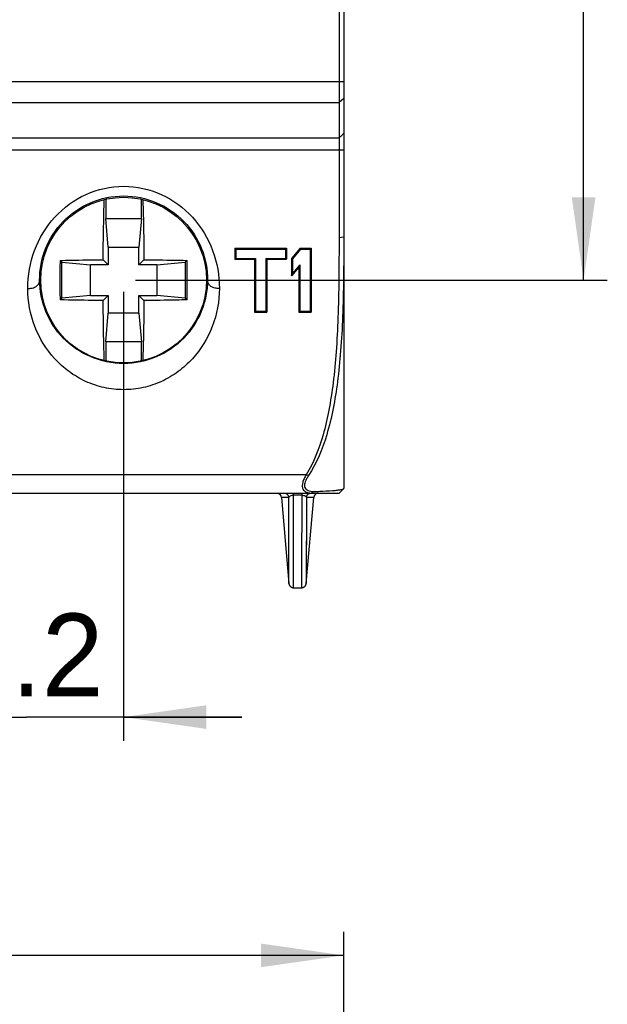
# Model space of a CAD drawing. Header units: millimetres. Extents: x 0 to 420, y 0 to 297.
# Tile 7 of 36: x 145 to 170, y 80 to 121. Entities that reach past the tile are written whole.
import ezdxf

# ---------------------------------------------------------------- set-up
doc = ezdxf.new("R2010")
doc.units = ezdxf.units.MM
doc.header["$LTSCALE"] = 23.1
doc.layers.get('0').update_dxf_attribs({"linetype": 'CONTINUOUS'})
doc.styles.add('TEXTSTYLE_5', font='trium.ttf')
doc.dimstyles.new('DIMSTYLE_3', dxfattribs={"dimtxt": 3.5, "dimasz": 3.5, "dimexe": 1, "dimexo": 0.5, "dimgap": 0.875, "dimtad": 1, "dimdec": 4, "dimdsep": 46, "dimtxsty": 'TEXTSTYLE_5', "dimblk": '_FILLED', "dimblk1": '_FILLED', "dimblk2": '_FILLED', "dimcen": 0.09, "dimadec": 4, "dimazin": 2, "dimtp": 0.15, "dimtm": 0.15, "dimtfac": 1, "dimtdec": 4, "dimtofl": 0, "dimtmove": 0, "dimatfit": 3, "dimldrblk": '_FILLED', "dimfxl": 1, "dimtolj": 1, "dimarcsym": 0})
doc.dimstyles.new('DIMSTYLE_5', dxfattribs={"dimtxt": 3.5, "dimasz": 3.5, "dimexe": 1, "dimexo": 0.5, "dimgap": 0.875, "dimtad": 1, "dimdec": 4, "dimdsep": 46, "dimtxsty": 'TEXTSTYLE_5', "dimblk": '_FILLED', "dimblk1": '_FILLED', "dimblk2": '_FILLED', "dimcen": 0.09, "dimadec": 4, "dimazin": 2, "dimtp": 0.1, "dimtm": 0.1, "dimtfac": 1, "dimtdec": 4, "dimtofl": 0, "dimtmove": 0, "dimatfit": 3, "dimldrblk": '_FILLED', "dimfxl": 1, "dimtolj": 1, "dimarcsym": 0})

# ---------------------------------------------------------------- blocks, each defined once
blk = doc.blocks.new('_FILLED')
at = {"color": 0, "linetype": 'BYBLOCK'}
blk.add_solid([(0, 0), (-1, 0.143), (-1, -0.143)], dxfattribs=at)
blk = doc.blocks.new('*D7')
at = {"color": 2, "linetype": 'CONTINUOUS'}
for p, q in [((135.036, 187.425), (169.77, 187.425)), ((168.77, 187.425), (168.77, 148.925)), ((168.77, 110.425), (168.77, 148.925)), ((149.84, 110.425), (169.77, 110.425))]:
    blk.add_line(p, q, dxfattribs=at)
at = {"color": 2, "linetype": 'CONTINUOUS', "xscale": 3.5, "yscale": 3.5, "zscale": 3.5}
for p, rotation in [((168.77, 187.425), 90), ((168.77, 110.425), 270)]:
    blk.add_blockref('_FILLED', p, dxfattribs=dict(at, rotation=rotation))
at = {"color": 2, "linetype": 'CONTINUOUS', "insert": (164.395, 148.925), "char_height": 3.5, "width": 5.36667, "attachment_point": 2, "rotation": 90, "line_spacing_factor": 0.9, "style": 'TEXTSTYLE_5'}
blk.add_mtext('77', dxfattribs=at)
blk = doc.blocks.new('*D8')
at = {"color": 2, "linetype": 'CONTINUOUS'}
for p, q in [((123.64, 71.585), (123.64, 82.887)), ((158.64, 71.585), (158.64, 82.887)), ((123.64, 81.887), (141.14, 81.887)), ((158.64, 81.887), (141.14, 81.887))]:
    blk.add_line(p, q, dxfattribs=at)
at = {"color": 2, "linetype": 'CONTINUOUS', "xscale": 3.5, "yscale": 3.5, "zscale": 3.5, "rotation": 180}
blk.add_blockref('_FILLED', (123.64, 81.887), dxfattribs=at)
at = {"color": 2, "linetype": 'CONTINUOUS', "xscale": 3.5, "yscale": 3.5, "zscale": 3.5}
blk.add_blockref('_FILLED', (158.64, 81.887), dxfattribs=at)
at = {"color": 2, "linetype": 'CONTINUOUS', "insert": (141.14, 86.262), "char_height": 3.5, "width": 5.36667, "attachment_point": 2, "line_spacing_factor": 0.9, "style": 'TEXTSTYLE_5'}
blk.add_mtext('35', dxfattribs=at)
blk = doc.blocks.new('*D10')
at = {"color": 2, "linetype": 'CONTINUOUS'}
for p, q in [((149.34, 109.925), (149.34, 90.958)), ((141.14, 101.119), (141.14, 90.958)), ((141.14, 91.958), (136.14, 91.958)), ((136.14, 91.958), (145.24, 91.958)), ((154.34, 91.958), (145.24, 91.958)), ((149.34, 91.958), (154.34, 91.958))]:
    blk.add_line(p, q, dxfattribs=at)
at = {"color": 2, "linetype": 'CONTINUOUS', "xscale": 3.5, "yscale": 3.5, "zscale": 3.5}
blk.add_blockref('_FILLED', (141.14, 91.958), dxfattribs=at)
at = {"color": 2, "linetype": 'CONTINUOUS', "xscale": 3.5, "yscale": 3.5, "zscale": 3.5, "rotation": 180}
blk.add_blockref('_FILLED', (149.34, 91.958), dxfattribs=at)
at = {"color": 2, "linetype": 'CONTINUOUS', "insert": (145.24, 96.333), "char_height": 3.5, "width": 6.80556, "attachment_point": 2, "line_spacing_factor": 0.9, "style": 'TEXTSTYLE_5'}
blk.add_mtext('8.2', dxfattribs=at)

msp = doc.modelspace()

# ---------------------------------------------------------------- linework, layer by layer
at = {"color": 7, "linetype": 'CONTINUOUS'}
for p, q in [((158.63989, 196.22533), (158.63989, 101.62533)), ((158.43989, 189.9223), (158.43989, 117.92836)), ((158.43989, 116.42982), (141.4862, 116.42982)), ((158.43989, 116.42982), (158.43989, 112.21744)), ((148.5849, 113.84047), (148.5849, 113.03032)), ((150.09487, 113.03032), (150.09487, 113.84047)), ((148.58442, 113.03079), (150.09535, 113.03079)), ((148.68989, 111.82533), (148.58442, 113.03079)), ((150.09535, 113.03079), (149.98989, 111.82533)), ((148.68989, 111.82533), (149.98989, 111.82533)), ((148.68989, 111.82533), (148.68989, 111.07533)), ((149.98989, 111.07533), (149.98989, 111.82533)), ((154.03989, 111.77533), (156.21905, 111.77533)), ((154.03989, 111.77533), (154.07566, 111.73846)), ((154.03989, 111.77533), (154.03989, 111.30937)), ((154.07566, 111.73846), (156.18328, 111.73846)), ((154.07566, 111.73846), (154.07576, 111.3441)), ((156.18328, 111.73846), (156.18317, 111.3441)), ((156.21905, 111.77533), (156.18328, 111.73846)), ((156.21905, 111.77533), (156.21905, 111.30937)), ((156.8016, 111.77533), (156.43572, 111.33939)), ((156.81827, 111.73846), (156.4716, 111.32512)), ((156.8016, 111.77533), (157.26072, 111.77533)), ((156.8016, 111.77533), (156.81827, 111.73846)), ((156.81827, 111.73846), (157.22494, 111.73846)), ((157.22494, 111.73846), (157.22405, 109.11025)), ((157.26072, 111.77533), (157.22494, 111.73846)), ((157.26072, 111.77533), (157.26072, 109.07533)), ((146.65641, 111.25881), (146.73442, 111.18079)), ((146.73442, 111.18079), (147.93989, 111.07533)), ((146.73442, 109.66987), (146.73442, 111.18079)), ((148.47769, 111.28753), (148.68989, 111.07533)), ((150.20208, 111.28753), (149.98989, 111.07533)), ((150.73989, 111.07533), (151.94535, 111.18079)), ((152.02336, 111.25881), (151.94535, 111.18079)), ((151.94535, 111.18079), (151.94535, 109.66987)), ((154.03989, 111.30937), (154.07576, 111.3441)), ((154.03989, 111.30937), (154.87322, 111.30937)), ((154.07576, 111.3441), (154.9091, 111.3441)), ((154.87322, 111.30937), (154.9091, 111.3441)), ((154.87322, 111.30937), (154.87322, 109.07533)), ((154.9091, 111.3441), (154.90988, 109.11025)), ((155.34984, 111.3441), (155.34905, 109.11025)), ((155.34984, 111.3441), (156.18317, 111.3441)), ((155.38572, 111.30937), (155.34984, 111.3441)), ((155.38572, 111.30937), (156.21905, 111.30937)), ((155.38572, 111.30937), (155.38572, 109.07533)), ((156.21905, 111.30937), (156.18317, 111.3441)), ((156.43572, 111.33939), (156.4716, 111.32512)), ((156.43572, 111.33939), (156.43572, 110.60276)), ((156.4716, 111.32512), (156.47179, 110.70051)), ((148.68989, 111.07533), (147.93989, 111.07533)), ((147.93989, 109.77533), (147.93989, 111.07533)), ((150.73989, 111.07533), (149.98989, 111.07533)), ((150.73989, 111.07533), (150.73989, 109.77533)), ((156.74822, 110.9751), (156.43572, 110.60276)), ((156.43572, 110.60276), (156.47179, 110.70051)), ((156.78417, 111.07264), (156.47179, 110.70051)), ((156.74822, 110.9751), (156.78417, 111.07264)), ((156.74822, 110.9751), (156.74822, 109.07533)), ((156.78417, 111.07264), (156.78488, 109.11025)), ((146.65641, 109.59185), (146.73442, 109.66987)), ((147.93989, 109.77533), (146.73442, 109.66987)), ((147.93989, 109.77533), (148.68989, 109.77533)), ((148.47769, 109.56313), (148.68989, 109.77533)), ((148.68989, 109.77533), (148.68989, 109.02533)), ((149.98989, 109.77533), (150.73989, 109.77533)), ((150.20208, 109.56313), (149.98989, 109.77533)), ((149.98989, 109.02533), (149.98989, 109.77533)), ((151.94535, 109.66987), (150.73989, 109.77533)), ((152.02336, 109.59185), (151.94535, 109.66987)), ((148.58442, 107.81987), (148.68989, 109.02533)), ((149.98989, 109.02533), (148.68989, 109.02533)), ((149.98989, 109.02533), (150.09535, 107.81987)), ((154.87322, 109.07533), (154.90988, 109.11025)), ((154.87322, 109.07533), (155.38572, 109.07533)), ((154.90988, 109.11025), (155.34905, 109.11025)), ((155.38572, 109.07533), (155.34905, 109.11025)), ((156.74822, 109.07533), (156.78488, 109.11025)), ((156.74822, 109.07533), (157.26072, 109.07533)), ((156.78488, 109.11025), (157.22405, 109.11025)), ((157.26072, 109.07533), (157.22405, 109.11025)), ((150.09535, 107.81987), (148.58442, 107.81987)), ((148.5849, 107.82034), (148.5849, 107.01019)), ((150.09487, 107.01019), (150.09487, 107.82034)), ((141.33989, 101.42533), (158.43993, 101.42533)), ((156.0059, 101.24276), (156.32391, 97.6079)), ((157.05586, 97.6079), (157.37387, 101.24276))]:
    msp.add_line(p, q, dxfattribs=at)
at = {"color": 9, "linetype": 'CONTINUOUS'}
for p, q in [((140.81243, 118.82189), (158.63989, 118.82189)), ((141.37247, 117.92836), (158.43989, 117.92836)), ((158.63989, 118.10706), (158.43989, 117.92836)), ((141.33989, 115.92533), (158.63989, 115.92533)), ((158.63989, 112.2471), (158.43989, 112.21744)), ((157.04769, 102.19142), (141.33989, 102.19142)), ((157.15487, 102.16624), (157.04769, 102.19142)), ((156.31407, 101.24264), (156.0059, 101.24276)), ((156.32392, 97.6079), (156.31407, 101.24264)), ((156.51092, 101.33411), (156.51092, 101.42533)), ((156.86885, 101.33411), (156.51092, 101.33411)), ((156.86885, 101.42533), (156.86885, 101.33411)), ((157.06569, 101.24264), (157.05586, 97.6079)), ((157.06569, 101.24264), (157.06456, 100.98802)), ((157.37387, 101.24276), (157.06569, 101.24264)), ((157.38791, 101.49091), (157.26616, 101.42533)), ((157.06456, 100.98802), (157.06254, 100.45235)), ((156.32029, 99.41584), (156.31895, 99.92375)), ((157.05892, 99.156), (157.05826, 98.86701)), ((157.05922, 99.30177), (157.05892, 99.156)), ((156.32201, 98.60774), (156.3214, 98.92068)), ((156.32331, 98.05448), (156.32294, 98.18117)), ((157.05586, 97.60841), (157.05588, 97.60813))]:
    msp.add_line(p, q, dxfattribs=at)
at = {"color": 7, "linetype": 'CONTINUOUS'}
for points in [[(158.43989, 101.42533), (158.48344, 101.46861), (158.52634, 101.51068), (158.56842, 101.55138), (158.61005, 101.59109), (158.63343, 101.61315)], [(156.32392, 97.60791), (156.32426, 97.6044), (156.32475, 97.60015), (156.32535, 97.59579), (156.32607, 97.59132), (156.32691, 97.58675), (156.32788, 97.58213), (156.32897, 97.57745), (156.3302, 97.57273), (156.33155, 97.568), (156.33303, 97.56328), (156.33463, 97.55856), (156.33638, 97.55383), (156.33825, 97.54911), (156.34027, 97.54439), (156.34243, 97.53967), (156.34474, 97.53497), (156.34719, 97.53028), (156.34979, 97.52561), (156.35256, 97.52096), (156.35547, 97.51633), (156.35855, 97.51173), (156.36179, 97.50717), (156.3652, 97.50266), (156.36877, 97.4982), (156.3725, 97.4938), (156.3764, 97.48946), (156.38046, 97.4852), (156.38469, 97.48102), (156.38908, 97.47693), (156.39363, 97.47294), (156.39834, 97.46906), (156.40322, 97.46529), (156.40825, 97.46164), (156.41343, 97.45813), (156.41876, 97.45474), (156.42424, 97.45151), (156.42986, 97.44843), (156.43563, 97.44551), (156.44153, 97.44275), (156.44757, 97.44017), (156.45373, 97.43777), (156.46002, 97.43556), (156.46644, 97.43355), (156.47298, 97.43173), (156.47963, 97.43013), (156.4864, 97.42874), (156.49326, 97.42758), (156.50023, 97.42665), (156.50729, 97.42597), (156.51444, 97.42553), (156.52167, 97.42534), (156.85662, 97.42533)], [(156.85662, 97.42533), (156.86394, 97.42547), (156.87422, 97.42611), (156.88431, 97.42726), (156.89419, 97.4289), (156.90386, 97.43099), (156.91329, 97.43353), (156.92247, 97.43649), (156.9314, 97.43984), (156.94005, 97.44357), (156.94842, 97.44765), (156.9565, 97.45206), (156.96428, 97.45679), (156.97175, 97.4618), (156.97891, 97.46708), (156.98575, 97.47261), (156.99227, 97.47837), (156.99845, 97.48432), (157.0043, 97.49046), (157.00982, 97.49677), (157.015, 97.50321), (157.01986, 97.50978), (157.02438, 97.51645), (157.02858, 97.52321), (157.03245, 97.53003), (157.036, 97.5369), (157.03923, 97.54378), (157.04215, 97.55065), (157.04476, 97.55749), (157.04707, 97.56427), (157.04908, 97.57096), (157.05083, 97.57757), (157.0523, 97.58401), (157.05352, 97.5903), (157.05451, 97.5964), (157.05527, 97.6022), (157.05586, 97.6079)]]:
    msp.add_lwpolyline(points, dxfattribs=at)
at = {"color": 9, "linetype": 'CONTINUOUS'}
for points in [[(156.31733, 100.4298), (156.31609, 100.76147), (156.31549, 100.92389), (156.31483, 101.08428), (156.31407, 101.24264)], [(156.31895, 99.92375), (156.31841, 100.09335), (156.31788, 100.26203), (156.31733, 100.4298)], [(157.06254, 100.45235), (157.06207, 100.31326), (157.06116, 100.02984)], [(157.06116, 100.02984), (157.06075, 99.88591), (157.05922, 99.30177)], [(156.3214, 98.92068), (156.32064, 99.24878), (156.32029, 99.41584)], [(157.05826, 98.86701), (157.05772, 98.58781), (157.05734, 98.45263)], [(156.32294, 98.18117), (156.32243, 98.45781), (156.32201, 98.60774)], [(157.05734, 98.45263), (157.05686, 98.1994), (157.05651, 98.08137), (157.05637, 97.97361), (157.05624, 97.8755), (157.05598, 97.78769), (157.05594, 97.71643), (157.05602, 97.66221)], [(156.32387, 97.60834), (156.32379, 97.61422), (156.32376, 97.64068), (156.32386, 97.6868), (156.32378, 97.75404), (156.32356, 97.8409), (156.32331, 98.05448)]]:
    msp.add_lwpolyline(points, dxfattribs=at)
at = {"color": 7, "linetype": 'CONTINUOUS'}
msp.add_circle((149.33989, 110.42533), 3.5, dxfattribs=at)
for centre, radius, start, end in [((111.46142, 164.61699), 67.2977, 314.2723218, 314.3942914), ((112.67474, 161.44353), 64.19556, 315.6021009, 315.7266534), ((259.17436, 110.42556), 112.52104, 179.5757071, 180.0001176), ((39.70666, 110.42631), 112.31979, 359.9995022, 0.4246731), ((258.97311, 110.42435), 112.31979, 179.9995022, 180.4246731), ((39.50541, 110.4251), 112.52104, 359.5757071, 0.0001176), ((155.80667, 101.22533), 0.2, 5, 80.145942), ((157.36265, 102.20927), 0.71881, 265.795277, 272.013819), ((157.57311, 101.22533), 0.2, 99.854059, 175)]:
    msp.add_arc(centre, radius, start, end, dxfattribs=at)
for points, knots in [([(158.43989, 117.92836), (158.44241, 117.70684), (158.43944, 117.33507), (158.43997, 116.8738), (158.43882, 116.59583), (158.44024, 116.46806), (158.43985, 116.42982)], [0, 0, 0, 0, 0.44350528, 0.74421372, 0.92343801, 1, 1, 1, 1]), ([(148.47769, 111.28753), (148.47932, 111.50318), (148.48812, 112.34948), (148.50652, 113.19569), (148.52639, 113.82606)], [0, 0, 0, 0, 0.25481483, 1, 1, 1, 1]), ([(150.15338, 113.82607), (150.15989, 113.61955), (150.18381, 112.77354), (150.19726, 111.92723), (150.20208, 111.28753)], [0, 0, 0, 0, 0.24413645, 1, 1, 1, 1]), ([(158.43989, 112.21744), (158.43989, 111.63199), (158.43585, 110.50678), (158.40331, 108.90088), (158.32883, 107.44442), (158.20705, 106.13732), (158.03036, 104.96066), (157.72272, 103.6336), (157.37574, 102.70939), (157.04769, 102.19142)], [0, 0, 0, 0, 0.17182003, 0.33022336, 0.47136815, 0.59970708, 0.71543208, 0.82006267, 1, 1, 1, 1]), ([(158.63989, 112.2471), (158.63989, 111.66433), (158.63557, 110.54268), (158.60074, 108.93904), (158.52125, 107.47967), (158.35553, 105.80441), (158.02248, 104.00381), (157.50191, 102.69024), (157.15487, 102.16624)], [0, 0, 0, 0, 0.16977443, 0.32675551, 0.46722922, 0.59546003, 0.81690503, 1, 1, 1, 1]), ([(146.65641, 111.25881), (146.8061, 111.26244), (147.41313, 111.27585), (148.02027, 111.28408), (148.47769, 111.28753)], [0, 0, 0, 0, 0.24661447, 1, 1, 1, 1]), ([(150.20208, 111.28753), (150.35561, 111.28637), (150.96275, 111.28056), (151.56985, 111.26982), (152.02336, 111.25881)], [0, 0, 0, 0, 0.25285517, 1, 1, 1, 1]), ([(148.47769, 109.56313), (148.32417, 109.56429), (147.71702, 109.5701), (147.10992, 109.58084), (146.65641, 109.59185)], [0, 0, 0, 0, 0.25285517, 1, 1, 1, 1]), ([(148.52639, 107.02459), (148.51988, 107.23111), (148.49597, 108.07712), (148.48251, 108.92343), (148.47769, 109.56313)], [0, 0, 0, 0, 0.24413645, 1, 1, 1, 1]), ([(150.20208, 109.56313), (150.20046, 109.34748), (150.19165, 108.50118), (150.17325, 107.65497), (150.15338, 107.0246)], [0, 0, 0, 0, 0.25481483, 1, 1, 1, 1]), ([(152.02336, 109.59185), (151.87367, 109.58822), (151.26664, 109.57481), (150.65951, 109.56658), (150.20208, 109.56313)], [0, 0, 0, 0, 0.24661447, 1, 1, 1, 1]), ([(157.04769, 102.19142), (157.01714, 102.1372), (156.96391, 102.03464), (156.90444, 101.88827), (156.87874, 101.75826), (156.88891, 101.64454), (156.93786, 101.54746), (157.02479, 101.47609), (157.13837, 101.43436), (157.22245, 101.42533), (157.26616, 101.42533)], [0, 0, 0, 0, 0.17935555, 0.33268661, 0.45388011, 0.55785194, 0.6558028, 0.75870702, 0.87403544, 1, 1, 1, 1]), ([(157.15487, 102.16624), (157.12475, 102.12074), (157.07146, 102.03353), (156.99625, 101.88417), (156.96491, 101.73442), (157.01708, 101.61462), (157.09062, 101.54961), (157.19177, 101.50762), (157.2687, 101.49545), (157.30995, 101.4924)], [0, 0, 0, 0, 0.17855887, 0.33299555, 0.55141388, 0.64596167, 0.74713454, 0.86462062, 1, 1, 1, 1]), ([(158.16717, 101.53229), (158.23628, 101.53791), (158.35197, 101.54869), (158.49599, 101.56861), (158.58218, 101.58788), (158.62309, 101.60345), (158.63317, 101.6129)], [0, 0, 0, 0, 0.43735853, 0.73395531, 0.91284173, 1, 1, 1, 1]), ([(158.63317, 101.6129), (158.6343, 101.61397), (158.63757, 101.6174), (158.63989, 101.62211), (158.63989, 101.62533)], [0, 0, 0, 0, 0.32585755, 1, 1, 1, 1]), ([(157.38791, 101.49091), (157.46754, 101.49369), (157.72746, 101.50367), (157.98731, 101.51764), (158.16717, 101.53229)], [0, 0, 0, 0, 0.30627202, 1, 1, 1, 1])]:
    msp.add_open_spline(points, degree=3, knots=knots, dxfattribs=at)
at = {"color": 9, "linetype": 'CONTINUOUS'}
for points, knots in [([(145.2936, 110.07427), (145.29145, 110.61796), (145.48534, 111.72015), (146.35057, 113.15348), (147.70174, 114.15048), (149.33995, 114.50952), (150.97815, 114.15043), (152.32929, 113.15338), (153.19446, 111.72006), (153.38832, 110.61792), (153.38617, 110.07427)], [0, 0, 0, 0, 0.1248845, 0.25063113, 0.37576861, 0.50000471, 0.62424081, 0.74937805, 0.87512634, 1, 1, 1, 1]), ([(145.79352, 110.42533), (145.79137, 110.87421), (145.96425, 111.79241), (146.73127, 112.97575), (147.91668, 113.7894), (149.33994, 114.0793), (150.7632, 113.78936), (151.94858, 112.97567), (152.71554, 111.79234), (152.8884, 110.87417), (152.88625, 110.42533)], [0, 0, 0, 0, 0.1213949, 0.2455554, 0.37209146, 0.50000483, 0.6279181, 0.75445371, 0.87861555, 1, 1, 1, 1]), ([(145.2936, 110.07427), (145.35398, 110.07451), (145.45312, 110.08161), (145.5979, 110.12211), (145.71031, 110.19507), (145.77705, 110.30969), (145.79078, 110.38743), (145.79352, 110.42533)], [0, 0, 0, 0, 0.26529243, 0.43300702, 0.65804791, 0.83304109, 1, 1, 1, 1]), ([(152.88625, 110.42533), (152.8841, 109.97688), (152.7045, 109.07034), (151.941, 107.90587), (150.76667, 107.09738), (149.33986, 106.80385), (147.91306, 107.0974), (146.73874, 107.9059), (145.97526, 109.07037), (145.79567, 109.9769), (145.79352, 110.42533)], [0, 0, 0, 0, 0.12201801, 0.24434418, 0.3700771, 0.50000194, 0.62992672, 0.75565946, 0.87798569, 1, 1, 1, 1]), ([(153.38617, 110.07427), (153.32579, 110.07451), (153.22666, 110.08161), (153.08187, 110.12211), (152.96946, 110.19507), (152.90272, 110.30969), (152.88899, 110.38743), (152.88625, 110.42533)], [0, 0, 0, 0, 0.26529244, 0.43300703, 0.65804793, 0.83304109, 1, 1, 1, 1]), ([(153.38617, 110.07427), (153.38403, 109.53108), (153.18438, 108.44264), (152.46375, 107.26251), (151.65844, 106.53718), (150.95166, 106.11888), (150.16714, 105.85532), (149.33986, 105.76477), (148.51258, 105.85533), (147.72807, 106.1189), (147.02129, 106.53721), (146.21599, 107.26255), (145.49538, 108.44268), (145.29575, 109.5311), (145.2936, 110.07427)], [0, 0, 0, 0, 0.12511543, 0.24865021, 0.31081217, 0.37334328, 0.43647577, 0.50000188, 0.56352797, 0.62666046, 0.68919148, 0.75135344, 0.87488834, 1, 1, 1, 1]), ([(156.11625, 101.42533), (156.16429, 101.42533), (156.26417, 101.38716), (156.30993, 101.29074), (156.31408, 101.24264)], [0, 0, 0, 0, 0.4987999, 1, 1, 1, 1]), ([(156.31408, 101.24264), (156.32043, 101.2677), (156.35969, 101.30394), (156.4311, 101.32857), (156.48192, 101.33422), (156.51092, 101.33411)], [0, 0, 0, 0, 0.33970688, 0.61903204, 1, 1, 1, 1]), ([(156.52316, 97.42533), (156.52378, 97.42657), (156.52227, 97.43247), (156.52372, 97.44457), (156.52287, 97.46549), (156.52321, 97.4944), (156.52302, 97.53166), (156.52299, 97.59764), (156.52277, 97.70039), (156.52249, 97.84765), (156.52207, 98.02647), (156.52157, 98.23613), (156.52099, 98.47582), (156.52037, 98.74461), (156.51938, 99.15806), (156.51782, 99.73886), (156.51506, 100.50608), (156.51249, 101.04863), (156.51092, 101.33411)], [0, 0, 0, 0, 0.00106363, 0.00424882, 0.00955258, 0.01697188, 0.02650085, 0.03812757, 0.06762352, 0.10535092, 0.15115658, 0.20486533, 0.26626484, 0.3351191, 0.41115864, 0.58359027, 0.78088841, 1, 1, 1, 1]), ([(156.86885, 101.33411), (156.86729, 101.04864), (156.86471, 100.5061), (156.86196, 99.7389), (156.86039, 99.15811), (156.85941, 98.74467), (156.85878, 98.47589), (156.8582, 98.2362), (156.8577, 98.02654), (156.85729, 97.84772), (156.85703, 97.71831), (156.85687, 97.63072), (156.85678, 97.57713), (156.85671, 97.5317), (156.8567, 97.49444), (156.85658, 97.4655), (156.85676, 97.44637), (156.8565, 97.43546), (156.85691, 97.43), (156.85617, 97.42735), (156.85693, 97.42548), (156.85662, 97.42533)], [0, 0, 0, 0, 0.21910684, 0.41639999, 0.5888268, 0.66486468, 0.73371735, 0.79511667, 0.84882434, 0.89463221, 0.93235923, 0.94814597, 0.96186096, 0.97348884, 0.98301714, 0.99043878, 0.99574734, 0.9976072, 0.99893637, 0.99973405, 1, 1, 1, 1]), ([(156.86885, 101.33411), (156.87933, 101.33415), (156.91675, 101.33272), (156.95413, 101.32585), (156.9796, 101.31696)], [0, 0, 0, 0, 0.27972309, 1, 1, 1, 1]), ([(157.00444, 101.30664), (157.01303, 101.30242), (157.03885, 101.28755), (157.06067, 101.26247), (157.06569, 101.24264)], [0, 0, 0, 0, 0.31866184, 1, 1, 1, 1]), ([(157.06569, 101.24264), (157.06984, 101.29074), (157.11561, 101.38716), (157.21548, 101.42533), (157.26353, 101.42533)], [0, 0, 0, 0, 0.50120011, 1, 1, 1, 1])]:
    msp.add_open_spline(points, degree=3, knots=knots, dxfattribs=at)
msp.add_open_spline([(156.9796, 101.31696), (156.98807, 101.314), (156.99639, 101.31059), (157.00444, 101.30664)], degree=3, dxfattribs=at)

# ---------------------------------------------------------------- dimensions: what is measured, and where the dimension line sits
at = {"color": 2, "linetype": 'CONTINUOUS'}
dim = msp.add_linear_dim(base=(168.77034, 110.42533), p1=(134.53567, 187.42533), p2=(149.33989, 110.42533), angle=270, dimstyle='DIMSTYLE_3', dxfattribs=at)
dim.commit()
dim.dimension.update_dxf_attribs({"geometry": '*D7', "text_midpoint": (168.77034, 149.00608), "dimtype": 160})
for base, p1, p2, dimstyle, picture, middle in [((149.33989, 91.9578), (141.13989, 101.61863), (149.33989, 110.42533), 'DIMSTYLE_5', '*D10', (145.25968, 91.9578)), ((158.63989, 81.8869), (123.63989, 71.08496), (158.63989, 71.08496), 'DIMSTYLE_3', '*D8', (141.14934, 81.8869))]:
    dim = msp.add_linear_dim(base=base, p1=p1, p2=p2, dimstyle=dimstyle, dxfattribs=at)
    dim.commit()
    dim.dimension.update_dxf_attribs({"geometry": picture, "text_midpoint": middle, "dimtype": 160})

doc.saveas('drawing.dxf')
